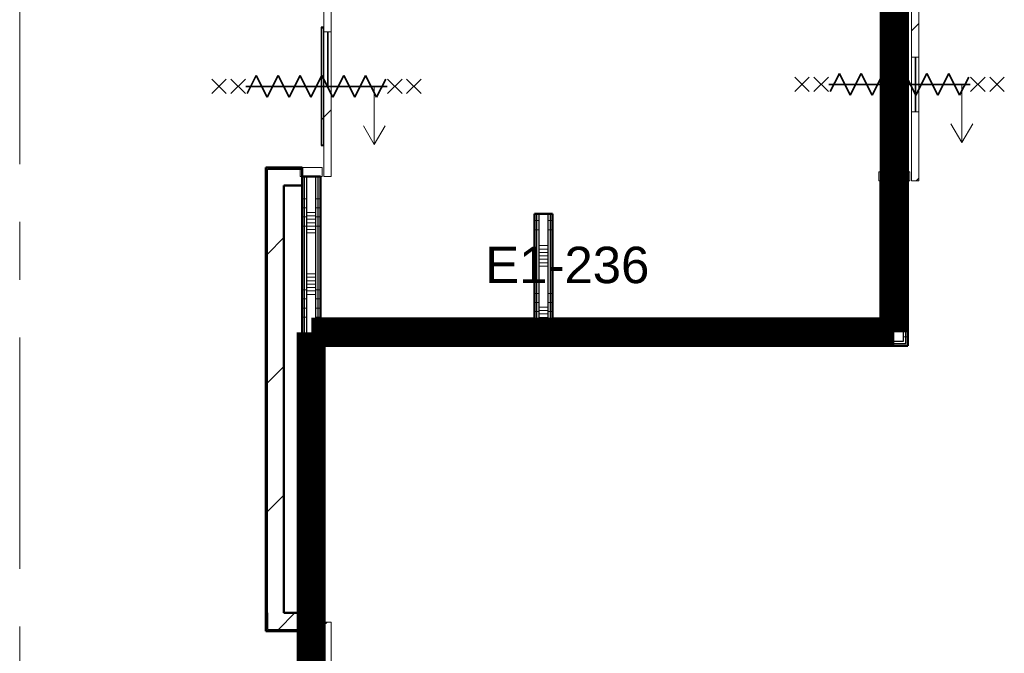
# Model space of a CAD drawing. Extents: x -3204 to 54657, y -2294 to 61632.
# Tile 36 of 65: x 39000 to 44404, y 19466 to 22946. Entities that reach past the tile are written whole.
import ezdxf

# ---------------------------------------------------------------- set-up
doc = ezdxf.new("R2010")
doc.units = 0
doc.header["$LTSCALE"] = 100
doc.linetypes.add('SCHEIDING_BRANDWEREND60', pattern=[3.2, 0.8, -1.6, 0.8])
doc.linetypes.add('stramien', pattern=[22.225, 12.7, -3.175, 3.175, -3.175])
for name, color, linetype, lineweight in [('00---0--FM-RUIMTENR', 7, 'Continuous', 18), ('BA20----_WANDEN', 14, 'Continuous', 50), ('BL$1A---_ALGEMEEN', 7, 'Continuous', 18), ('BL$7A---_STRAMIEN', 7, 'Continuous', 18), ('BL20----_WANDEN', 7, 'Continuous', 25), ('BL30----_BRANDSYMBOLEN', 14, 'Continuous', 35), ('BL30----_KOZIJNEN', 14, 'Continuous', 25), ('BL40----_BRANDWERENDESCHEIDING_60MIN', 84, 'SCHEIDING_BRANDWEREND60', 158)]:
    doc.layers.add(name, color=color, linetype=linetype, lineweight=lineweight)
doc.styles.add('Arial', font='arial.ttf', dxfattribs={"height": 200})
pattern_1 = [(180, (43875, 23555), (-6e-12, -500), []), (180, (43875, 23605), (-6e-12, -500), []), (180, (43875, 23655), (-6e-12, -500), []), (180, (43875, 23705), (-6e-12, -500), [])]
pattern_2 = [(90, (42387.5, 21155), (-500, -2e-12), []), (90, (42437.5, 21155), (-500, -2e-12), []), (90, (42487.5, 21155), (-500, -2e-12), []), (90, (42537.5, 21155), (-500, -2e-12), [])]
pattern_3 = [(180, (41925, 21792.5), (-6e-14, -500), []), (180, (41925, 21842.5), (-6e-14, -500), []), (180, (41925, 21892.5), (-6e-14, -500), []), (180, (41925, 21942.5), (-6e-14, -500), [])]
pattern_4 = [(45, (8878.4, 12805.1), (-353.5534, 353.5534), [])]
pattern_5 = [(135, (10099.92, -31721.6), (-212.132, -212.132), [])]
pattern_6 = [(315, (-5677.92, 31721.6), (212.132, 212.132), [])]
pattern_7 = [(180, (40650, 19690), (7e-13, -500), []), (180, (40650, 19740), (7e-13, -500), []), (180, (40650, 19790), (7e-13, -500), []), (180, (40650, 19840), (7e-13, -500), [])]
pattern_8 = [(180, (40650, 22312.5), (-6e-12, -500), []), (180, (40650, 22362.5), (-6e-12, -500), []), (180, (40650, 22412.5), (-6e-12, -500), []), (180, (40650, 22462.5), (-6e-12, -500), [])]

# ---------------------------------------------------------------- blocks, each defined once
blk = doc.blocks.new('32_DR_AMC_s_enkele schuifdeur_V3 - 1060x2360_wbdbo60-V152-1')
at = {"layer": 'BL30----_BRANDSYMBOLEN', "lineweight": 18}
h = blk.add_hatch(dxfattribs=at)
h.set_pattern_fill('FP_692', color=256, style=0, pattern_type=2)
h.set_pattern_definition([(135, (10110.92, -34921.6), (-212.132, -212.132), [])])
h.paths.add_polyline_path([(855, 135), (475, 135), (475, 95), (855, 95)], flags=0)
h.paths.add_polyline_path([(175, 95), (175, 135), (-205, 135), (-205, 95)], flags=0)
at = {"layer": 'BL$1A---_ALGEMEEN'}
for p, q in [((645, 371), (541.1, 431)), ((325, -84.9), (325, 371)), ((325, 371), (645, 371)), ((645, 371), (541.1, 311))]:
    blk.add_line(p, q, dxfattribs=at)
at = {"layer": 'BL30----_BRANDSYMBOLEN'}
for p, q in [((285, 603.6), (365, 523.6)), ((365, 603.6), (285, 523.6)), ((365, 498.7), (285, 418.6)), ((285, 498.7), (365, 418.6)), ((385, 358.6), (285, 408.6)), ((325, 416.3), (325, -358.7)), ((325, 416.3), (325, -358.7)), ((265, 298.6), (385, 358.6)), ((385, 238.6), (265, 298.6)), ((265, 178.6), (385, 238.6)), ((385, 118.6), (265, 178.6)), ((265, 58.6), (385, 118.6)), ((385, -1.4), (265, 58.6)), ((265, -61.4), (385, -1.4)), ((385, -121.4), (265, -61.4)), ((265, -181.4), (385, -121.4)), ((385, -241.4), (265, -181.4)), ((265, -301.4), (385, -241.4)), ((365, -351.4), (265, -301.4)), ((285, -361.4), (365, -441.4)), ((365, -361.4), (285, -441.4)), ((285, -466.4), (365, -546.4)), ((365, -466.4), (285, -546.4))]:
    blk.add_line(p, q, dxfattribs=at)
at = {"layer": 'BL30----_KOZIJNEN', "lineweight": 18}
for p, q in [((175, 135), (-205, 135)), ((-205, 135), (-205, 95)), ((175, 95), (175, 135)), ((175, 135), (475, 135)), ((475, 118), (175, 118)), ((175, 118), (175, 115)), ((175, 115), (475, 115)), ((855, 135), (475, 135)), ((475, 135), (475, 95)), ((475, 115), (475, 118)), ((855, 95), (855, 135)), ((-205, 95), (175, 95)), ((-205, 85), (-205, -85)), ((-155, 85), (-205, 85)), ((-155, -85), (-155, 85)), ((475, 95), (175, 95)), ((475, 95), (855, 95)), ((855, 85), (805, 85)), ((805, 85), (805, -85)), ((855, -85), (855, 85)), ((-205, -85), (-155, -85)), ((805, -85), (855, -85))]:
    blk.add_line(p, q, dxfattribs=at)
blk = doc.blocks.new('32_DR_AMC_s_enkele schuifdeur_V2 - 990x2360-V154-1')
at = {"layer": 'BL30----_BRANDSYMBOLEN', "lineweight": 18}
h = blk.add_hatch(dxfattribs=at)
h.set_pattern_fill('FP_696', color=256, style=0, pattern_type=2)
h.set_pattern_definition(pattern_5)
h.paths.add_polyline_path([(820, 110), (325, 110), (325, 70), (820, 70)], flags=0)
h.paths.add_polyline_path([(25, 70), (25, 110), (-170, 110), (-170, 70)], flags=0)
at = {"layer": 'BL30----_KOZIJNEN', "lineweight": 18}
h = blk.add_hatch(dxfattribs=at)
h.set_pattern_fill('FP_696', color=256, style=0, pattern_type=2)
h.set_pattern_definition(pattern_5)
h.paths.add_polyline_path([(647, 58), (647, 67), (325, 67), (325, 58), (428, 58)], flags=0)
at = {"layer": 'BL$1A---_ALGEMEEN'}
for p, q in [((645, 346), (541.1, 406)), ((325, -109.9), (325, 346)), ((325, 346), (645, 346)), ((645, 346), (541.1, 286))]:
    blk.add_line(p, q, dxfattribs=at)
at = {"layer": 'BL30----_BRANDSYMBOLEN'}
for p, q in [((285, 603.6), (365, 523.6)), ((365, 603.6), (285, 523.6)), ((365, 498.7), (285, 418.6)), ((285, 498.7), (365, 418.6)), ((385, 358.6), (285, 408.6)), ((325, 416.3), (325, -358.7)), ((325, 416.3), (325, -358.7)), ((265, 298.6), (385, 358.6)), ((385, 238.6), (265, 298.6)), ((265, 178.6), (385, 238.6)), ((385, 118.6), (265, 178.6)), ((265, 58.6), (385, 118.6)), ((385, -1.4), (265, 58.6)), ((265, -61.4), (385, -1.4)), ((385, -121.4), (265, -61.4)), ((265, -181.4), (385, -121.4)), ((385, -241.4), (265, -181.4)), ((265, -301.4), (385, -241.4)), ((365, -351.4), (265, -301.4)), ((285, -361.4), (365, -441.4)), ((365, -361.4), (285, -441.4)), ((285, -466.4), (365, -546.4)), ((365, -466.4), (285, -546.4))]:
    blk.add_line(p, q, dxfattribs=at)
at = {"layer": 'BL30----_KOZIJNEN', "lineweight": 18}
for p, q in [((25, 110), (-170, 110)), ((-170, 110), (-170, 70)), ((25, 70), (25, 110)), ((25, 110), (325, 110)), ((820, 110), (325, 110)), ((325, 110), (325, 70)), ((820, 70), (820, 110)), ((-170, 70), (25, 70)), ((-170, 60), (-170, -60)), ((-120, 60), (-170, 60)), ((-120, -60), (-120, 60)), ((325, 93), (25, 93)), ((25, 93), (25, 90)), ((25, 90), (325, 90)), ((325, 70), (25, 70)), ((325, 90), (325, 93)), ((325, 70), (820, 70)), ((647, 67), (325, 67)), ((325, 67), (325, 58)), ((325, 58), (647, 58)), ((647, 58), (647, 67)), ((820, 60), (770, 60)), ((770, 60), (770, -60)), ((820, -60), (820, 60)), ((-170, -60), (-120, -60)), ((770, -60), (820, -60))]:
    blk.add_line(p, q, dxfattribs=at)
at = {"layer": 'BL30----_KOZIJNEN'}
for p, q in [((25, 70), (0, 70)), ((0, 70), (0, 55)), ((0, 55), (15, 55)), ((3, 58), (3, 67)), ((3, 67), (25, 67)), ((15, 58), (3, 58)), ((15, 55), (15, 58)), ((325, 58), (15, 58)), ((15, 55), (635, 55)), ((25, 67), (25, 70)), ((325, 70), (25, 70)), ((25, 67), (325, 67)), ((625, 70), (625, 67)), ((650, 70), (625, 70)), ((625, 67), (647, 67)), ((647, 58), (635, 58)), ((635, 58), (635, 55)), ((635, 55), (650, 55)), ((647, 67), (647, 58)), ((650, 55), (650, 70))]:
    blk.add_line(p, q, dxfattribs=at)
blk = doc.blocks.new('32_DR_AMC_s_enkele schuifdeur_V1 - 1660x2360_wbdbo60-V159-1')
at = {"layer": 'BL30----_BRANDSYMBOLEN', "lineweight": 18}
h = blk.add_hatch(dxfattribs=at)
h.set_pattern_fill('FP_707', color=256, style=0, pattern_type=2)
h.set_pattern_definition(pattern_6)
h.paths.add_polyline_path([(-505, -110), (175, -110), (175, -70), (-505, -70)], flags=0)
h.paths.add_polyline_path([(475, -110), (1155, -110), (1155, -70), (475, -70)], flags=0)
at = {"layer": 'BL30----_KOZIJNEN', "lineweight": 18}
h = blk.add_hatch(dxfattribs=at)
h.set_pattern_fill('FP_707', color=256, style=0, pattern_type=2)
h.set_pattern_definition(pattern_6)
h.paths.add_polyline_path([(475, -67), (797, -67), (797, -58), (475, -58)], flags=0)
at = {"layer": 'BL$1A---_ALGEMEEN'}
for p, q in [((325, 109.9), (325, -346)), ((645, -346), (541.1, -286)), ((325, -346), (645, -346)), ((645, -346), (541.1, -406))]:
    blk.add_line(p, q, dxfattribs=at)
at = {"layer": 'BL30----_BRANDSYMBOLEN'}
for p, q in [((285, 466.4), (365, 546.4)), ((365, 466.4), (285, 546.4)), ((285, 361.4), (365, 441.4)), ((365, 361.4), (285, 441.4)), ((365, 351.4), (265, 301.4)), ((325, -416.3), (325, 358.7)), ((325, -416.3), (325, 358.7)), ((265, 301.4), (385, 241.4)), ((385, 241.4), (265, 181.4)), ((265, 181.4), (385, 121.4)), ((385, 121.4), (265, 61.4)), ((265, 61.4), (385, 1.4)), ((385, 1.4), (265, -58.6)), ((265, -58.6), (385, -118.6)), ((385, -118.6), (265, -178.6)), ((265, -178.6), (385, -238.6)), ((385, -238.6), (265, -298.6)), ((265, -298.6), (385, -358.6)), ((385, -358.6), (285, -408.6)), ((365, -498.7), (285, -418.6)), ((285, -498.7), (365, -418.6)), ((285, -603.6), (365, -523.6)), ((365, -603.6), (285, -523.6))]:
    blk.add_line(p, q, dxfattribs=at)
at = {"layer": 'BL30----_KOZIJNEN', "lineweight": 18}
for p, q in [((-505, 60), (-455, 60)), ((-505, -60), (-505, 60)), ((-455, 60), (-455, -60)), ((1105, 60), (1155, 60)), ((1105, -60), (1105, 60)), ((1155, 60), (1155, -60)), ((-455, -60), (-505, -60)), ((-505, -70), (175, -70)), ((-505, -110), (-505, -70)), ((175, -70), (175, -110)), ((475, -70), (175, -70)), ((175, -93), (175, -90)), ((175, -90), (475, -90)), ((475, -93), (175, -93)), ((475, -67), (475, -58)), ((475, -58), (797, -58)), ((797, -67), (475, -67)), ((475, -70), (1155, -70)), ((475, -110), (475, -70)), ((475, -90), (475, -93)), ((797, -58), (797, -67)), ((1155, -60), (1105, -60)), ((1155, -70), (1155, -110)), ((175, -110), (-505, -110)), ((175, -110), (475, -110)), ((1155, -110), (475, -110))]:
    blk.add_line(p, q, dxfattribs=at)
at = {"layer": 'BL30----_KOZIJNEN'}
for p, q in [((150, -55), (165, -55)), ((150, -70), (150, -55)), ((175, -70), (150, -70)), ((153, -58), (153, -67)), ((165, -58), (153, -58)), ((153, -67), (175, -67)), ((165, -55), (165, -58)), ((165, -55), (785, -55)), ((475, -58), (165, -58)), ((175, -67), (175, -70)), ((175, -67), (475, -67)), ((475, -70), (175, -70)), ((775, -67), (797, -67)), ((775, -70), (775, -67)), ((800, -70), (775, -70)), ((785, -55), (800, -55)), ((785, -58), (785, -55)), ((797, -58), (785, -58)), ((797, -67), (797, -58)), ((800, -55), (800, -70))]:
    blk.add_line(p, q, dxfattribs=at)

msp = doc.modelspace()

# ---------------------------------------------------------------- hatches: boundary and pattern name
at = {"layer": 'BA20----_WANDEN', "lineweight": 18}
h = msp.add_hatch(dxfattribs=at)
h.set_pattern_fill('FP_389', color=256, angle=90, style=0, pattern_type=2)
h.set_pattern_definition(pattern_1)
h.paths.add_polyline_path([(43862.5, 21167.5), (43862.5, 22061), (43850, 22061), (43850, 21167.5)], flags=0)
h.paths.add_polyline_path([(43850, 23121), (43862.5, 23121), (43862.5, 25680), (43850, 25680), (43850, 24874.3)], flags=0)
h = msp.add_hatch(dxfattribs=at)
h.set_pattern_fill('FP_389', color=256, angle=90, style=0, pattern_type=2)
h.set_pattern_definition(pattern_1)
h.paths.add_polyline_path([(43875, 21155), (43875, 22061), (43862.5, 22061), (43862.5, 21155)], flags=0)
h.paths.add_polyline_path([(43875, 23121), (43875, 25692.5), (43862.5, 25692.5), (43862.5, 23121)], flags=0)
h = msp.add_hatch(dxfattribs=at)
h.set_pattern_fill('FP_389', color=256, angle=90, style=0, pattern_type=2)
h.set_pattern_definition(pattern_1)
h.paths.add_polyline_path([(43750, 21280), (43750, 22061), (43737.5, 22061), (43737.5, 21280)], flags=0)
h.paths.add_polyline_path([(43750, 23121), (43750, 23705), (43737.5, 23705), (43737.5, 23121)], flags=0)
h.paths.add_polyline_path([(43737.5, 23755), (43750, 23755), (43750, 25567.5), (43737.5, 25567.5), (43737.5, 23767.5)], flags=0)
h = msp.add_hatch(dxfattribs=at)
h.set_pattern_fill('FP_390', color=256, angle=90, style=0, pattern_type=2)
h.set_pattern_definition([(180, (43875, 23355), (-4e-12, -337.5), []), (180, (43875, 23373.75), (-4e-12, -337.5), []), (180, (43875, 23392.5), (-4e-12, -337.5), []), (180, (43875, 23411.25), (-4e-12, -337.5), []), (180, (43875, 23430), (-4e-12, -337.5), []), (180, (43875, 23448.75), (-4e-12, -337.5), []), (180, (43875, 23467.5), (-4e-12, -337.5), [])])
h.paths.add_polyline_path([(43850, 21180), (43850, 22061), (43750, 22061), (43750, 21180)], flags=0)
h.paths.add_polyline_path([(43750, 23121), (43850, 23121), (43850, 25580), (43750, 25580), (43750, 23705)], flags=0)
h = msp.add_hatch(dxfattribs=at)
h.set_pattern_fill('FP_389', color=256, angle=90, style=0, pattern_type=2)
h.set_pattern_definition(pattern_1)
h.paths.add_polyline_path([(43737.5, 21292.5), (43737.5, 22061), (43725, 22061), (43725, 21292.5)], flags=0)
h.paths.add_polyline_path([(43737.5, 23121), (43737.5, 23705), (43725, 23705), (43725, 23121)], flags=0)
h.paths.add_polyline_path([(43737.5, 23767.5), (43737.5, 25555), (43725, 25555), (43725, 23767.5)], flags=0)
h = msp.add_hatch(dxfattribs=at)
h.set_pattern_fill('FP_24', color=256, style=0, pattern_type=2)
h.set_pattern_definition(pattern_4)
h.paths.add_polyline_path([(40360, 16875), (40360, 18018), (40350, 18018), (40350, 16875)], flags=0)
h.paths.add_polyline_path([(40350, 19598), (40360, 19598), (40360, 22125), (40350, 22125), (40350, 19688)], flags=0)
h = msp.add_hatch(dxfattribs=at)
h.set_pattern_fill('FP_843', color=256, angle=90, style=0, pattern_type=2)
h.set_pattern_definition(pattern_8)
h.paths.add_polyline_path([(40562.5, 21150), (40562.5, 22085), (40550, 22085), (40550, 21150)], flags=0)
h = msp.add_hatch(dxfattribs=at)
h.set_pattern_fill('FP_843', color=256, angle=90, style=0, pattern_type=2)
h.set_pattern_definition(pattern_8)
h.paths.add_polyline_path([(40575, 21150), (40575, 22085), (40562.5, 22085), (40562.5, 21150)], flags=0)
h = msp.add_hatch(dxfattribs=at)
h.set_pattern_fill('FP_844', color=256, angle=90, style=0, pattern_type=2)
h.set_pattern_definition([(180, (40650, 22112.5), (5e-13, -337.5), []), (180, (40650, 22131.25), (5e-13, -337.5), []), (180, (40650, 22150), (5e-13, -337.5), []), (180, (40650, 22168.75), (5e-13, -337.5), []), (180, (40650, 22187.5), (5e-13, -337.5), []), (180, (40650, 22206.25), (5e-13, -337.5), []), (180, (40650, 22225), (5e-13, -337.5), [])])
h.paths.add_polyline_path([(40625, 21150), (40625, 22085), (40575, 22085), (40575, 21150)], flags=0)
h = msp.add_hatch(dxfattribs=at)
h.set_pattern_fill('FP_843', color=256, angle=90, style=0, pattern_type=2)
h.set_pattern_definition(pattern_8)
h.paths.add_polyline_path([(40625, 21150), (40637.5, 21150), (40637.5, 21180), (40625, 21180)], flags=0)
h.paths.add_polyline_path([(40625, 21280), (40637.5, 21280), (40637.5, 22085), (40625, 22085)], flags=0)
h = msp.add_hatch(dxfattribs=at)
h.set_pattern_fill('FP_843', color=256, angle=90, style=0, pattern_type=2)
h.set_pattern_definition(pattern_8)
h.paths.add_polyline_path([(40650, 21150), (40650, 21180), (40637.5, 21180), (40637.5, 21150)], flags=0)
h.paths.add_polyline_path([(40650, 21292.5), (40650, 22085), (40637.5, 22085), (40637.5, 21292.5)], flags=0)
h = msp.add_hatch(dxfattribs=at)
h.set_pattern_fill('FP_24', color=256, style=0, pattern_type=2)
h.set_pattern_definition(pattern_4)
h.paths.add_polyline_path([(40450, 16965), (40450, 17928), (40360, 17928), (40360, 16965)], flags=0)
h.paths.add_polyline_path([(40360, 19688), (40450, 19688), (40450, 22035), (40360, 22035), (40360, 20079.7)], flags=0)
h = msp.add_hatch(dxfattribs=at)
h.set_pattern_fill('FP_399', color=256, angle=90, style=0, pattern_type=2)
h.set_pattern_definition(pattern_3)
h.paths.add_polyline_path([(41837.5, 21305), (41837.5, 21880), (41825, 21880), (41825, 21305)], flags=0)
h = msp.add_hatch(dxfattribs=at)
h.set_pattern_fill('FP_399', color=256, angle=90, style=0, pattern_type=2)
h.set_pattern_definition(pattern_3)
h.paths.add_polyline_path([(41850, 21305), (41850, 21880), (41837.5, 21880), (41837.5, 21305)], flags=0)
h = msp.add_hatch(dxfattribs=at)
h.set_pattern_fill('FP_400', color=256, angle=90, style=0, pattern_type=2)
h.set_pattern_definition([(180, (41925, 21592.5), (-4e-14, -337.5), []), (180, (41925, 21611.25), (-4e-14, -337.5), []), (180, (41925, 21630), (-4e-14, -337.5), []), (180, (41925, 21648.75), (-4e-14, -337.5), []), (180, (41925, 21667.5), (-4e-14, -337.5), []), (180, (41925, 21686.25), (-4e-14, -337.5), []), (180, (41925, 21705), (-4e-14, -337.5), [])])
h.paths.add_polyline_path([(41900, 21280), (41900, 21880), (41850, 21880), (41850, 21280)], flags=0)
h = msp.add_hatch(dxfattribs=at)
h.set_pattern_fill('FP_399', color=256, angle=90, style=0, pattern_type=2)
h.set_pattern_definition(pattern_3)
h.paths.add_polyline_path([(41912.5, 21292.5), (41912.5, 21880), (41900, 21880), (41900, 21292.5)], flags=0)
h = msp.add_hatch(dxfattribs=at)
h.set_pattern_fill('FP_399', color=256, angle=90, style=0, pattern_type=2)
h.set_pattern_definition(pattern_3)
h.paths.add_polyline_path([(41925, 21305), (41925, 21880), (41912.5, 21880), (41912.5, 21305)], flags=0)
h = msp.add_hatch(dxfattribs=at)
h.set_pattern_fill('FP_391', color=256, angle=90, style=0, pattern_type=2)
h.set_pattern_definition(pattern_2)
h.paths.add_polyline_path([(43725, 21280), (43737.5, 21280), (43737.5, 21292.5), (41900, 21292.5), (41900, 21280), (43086, 21280)], flags=0)
h.paths.add_polyline_path([(41850, 21280), (41850, 21292.5), (40637.5, 21292.5), (40637.5, 21280), (40916.1, 21280)], flags=0)
h = msp.add_hatch(dxfattribs=at)
h.set_pattern_fill('FP_391', color=256, angle=90, style=0, pattern_type=2)
h.set_pattern_definition(pattern_2)
h.paths.add_polyline_path([(43725, 21292.5), (43725, 21305), (41912.5, 21305), (41912.5, 21292.5), (43086, 21292.5)], flags=0)
h.paths.add_polyline_path([(41850, 21292.5), (41850, 21305), (40650, 21305), (40650, 21292.5), (40916.1, 21292.5)], flags=0)
h = msp.add_hatch(dxfattribs=at)
h.set_pattern_fill('FP_392', color=256, angle=90, style=0, pattern_type=2)
h.set_pattern_definition([(90, (42187.5, 21155), (-337.5, -1e-12), []), (90, (42206.25, 21155), (-337.5, -1e-12), []), (90, (42225, 21155), (-337.5, -1e-12), []), (90, (42243.75, 21155), (-337.5, -1e-12), []), (90, (42262.5, 21155), (-337.5, -1e-12), []), (90, (42281.25, 21155), (-337.5, -1e-12), []), (90, (42300, 21155), (-337.5, -1e-12), [])])
h.paths.add_polyline_path([(43086, 21180), (43750, 21180), (43750, 21280), (40625, 21280), (40625, 21180), (40916.1, 21180)], flags=0)
h = msp.add_hatch(dxfattribs=at)
h.set_pattern_fill('FP_775', color=256, angle=90, style=0, pattern_type=2)
h.set_pattern_definition(pattern_7)
h.paths.add_polyline_path([(40562.5, 17830), (40562.5, 17978), (40550, 17978), (40550, 17830)], flags=0)
h.paths.add_polyline_path([(40562.5, 19638), (40562.5, 21150), (40550, 21150), (40550, 19638)], flags=0)
h = msp.add_hatch(dxfattribs=at)
h.set_pattern_fill('FP_775', color=256, angle=90, style=0, pattern_type=2)
h.set_pattern_definition(pattern_7)
h.paths.add_polyline_path([(40575, 17830), (40575, 17978), (40562.5, 17978), (40562.5, 17830)], flags=0)
h.paths.add_polyline_path([(40575, 19638), (40575, 21150), (40562.5, 21150), (40562.5, 19638)], flags=0)
h = msp.add_hatch(dxfattribs=at)
h.set_pattern_fill('FP_776', color=256, angle=90, style=0, pattern_type=2)
h.set_pattern_definition([(180, (40650, 19490), (-2e-12, -337.5), []), (180, (40650, 19508.75), (-2e-12, -337.5), []), (180, (40650, 19527.5), (-2e-12, -337.5), []), (180, (40650, 19546.25), (-2e-12, -337.5), []), (180, (40650, 19565), (-2e-12, -337.5), []), (180, (40650, 19583.75), (-2e-12, -337.5), []), (180, (40650, 19602.5), (-2e-12, -337.5), [])])
h.paths.add_polyline_path([(40625, 17830), (40625, 17978), (40575, 17978), (40575, 17830)], flags=0)
h.paths.add_polyline_path([(40575, 19638), (40625, 19638), (40625, 21150), (40575, 21150), (40575, 20079.7)], flags=0)
h = msp.add_hatch(dxfattribs=at)
h.set_pattern_fill('FP_775', color=256, angle=90, style=0, pattern_type=2)
h.set_pattern_definition(pattern_7)
h.paths.add_polyline_path([(40637.5, 17880), (40637.5, 17978), (40625, 17978), (40625, 17880)], flags=0)
h.paths.add_polyline_path([(40625, 19638), (40637.5, 19638), (40637.5, 21150), (40625, 21150), (40625, 20079.7)], flags=0)
h = msp.add_hatch(dxfattribs=at)
h.set_pattern_fill('FP_775', color=256, angle=90, style=0, pattern_type=2)
h.set_pattern_definition(pattern_7)
h.paths.add_polyline_path([(40637.5, 17892.5), (40650, 17892.5), (40650, 17978), (40637.5, 17978)], flags=0)
h.paths.add_polyline_path([(40650, 19638), (40650, 21150), (40637.5, 21150), (40637.5, 19638)], flags=0)
h = msp.add_hatch(dxfattribs=at)
h.set_pattern_fill('FP_391', color=256, angle=90, style=0, pattern_type=2)
h.set_pattern_definition(pattern_2)
h.paths.add_polyline_path([(43725, 21167.5), (43850, 21167.5), (43850, 21180), (40650, 21180), (40650, 21167.5), (43086, 21167.5)], flags=0)
h = msp.add_hatch(dxfattribs=at)
h.set_pattern_fill('FP_391', color=256, angle=90, style=0, pattern_type=2)
h.set_pattern_definition(pattern_2)
h.paths.add_polyline_path([(43725, 21155), (43862.5, 21155), (43862.5, 21167.5), (40650, 21167.5), (40650, 21155), (43086, 21155)], flags=0)
h = msp.add_hatch(dxfattribs=at)
h.set_pattern_fill('FP_24', color=256, style=0, pattern_type=2)
h.set_pattern_definition(pattern_4)
h.paths.add_polyline_path([(40550, 19598), (40550, 19688), (40360, 19688), (40360, 19598)], flags=0)
h = msp.add_hatch(dxfattribs=at)
h.set_pattern_fill('FP_24', color=256, style=0, pattern_type=2)
h.set_pattern_definition(pattern_4)
h.paths.add_polyline_path([(40550, 19588), (40550, 19598), (40350, 19598), (40350, 19588)], flags=0)

# ---------------------------------------------------------------- linework, layer by layer
at = {"layer": 'BL$7A---_STRAMIEN', "linetype": 'stramien'}
msp.add_line((39000, -2294.5), (39000, 60632.3), dxfattribs=at)
at = {"layer": 'BL20----_WANDEN', "lineweight": 50}
for p, q in [((40350, 22135), (40350, 19588)), ((40550, 22135), (40350, 22135)), ((40550, 22035), (40550, 22135)), ((40550, 22085), (40550, 19638)), ((40650, 22085), (40550, 22085)), ((40650, 21305), (40650, 22085)), ((43725, 22061), (43725, 21305)), ((43875, 22061), (43725, 22061)), ((43875, 21155), (43875, 22061)), ((40450, 19688), (40450, 22035)), ((40450, 22035), (40550, 22035)), ((41825, 21880), (41825, 21305)), ((41925, 21880), (41825, 21880)), ((41925, 21305), (41925, 21880)), ((41825, 21305), (40650, 21305)), ((43725, 21305), (41925, 21305)), ((40650, 21155), (43875, 21155)), ((40650, 19638), (40650, 21155)), ((40550, 19688), (40450, 19688)), ((40550, 19588), (40550, 19688)), ((40550, 19638), (40650, 19638)), ((40350, 19588), (40550, 19588))]:
    msp.add_line(p, q, dxfattribs=at)
at = {"layer": 'BL20----_WANDEN'}
for p, q in [((40360, 19688), (40360, 22125)), ((40360, 22125), (40550, 22125)), ((40562.5, 19638), (40562.5, 22085)), ((40575, 19638), (40575, 22085)), ((40625, 19638), (40625, 22085)), ((40637.5, 21292.5), (40637.5, 22085)), ((43737.5, 21292.5), (43737.5, 22061)), ((43750, 21280), (43750, 22061)), ((43850, 21180), (43850, 22061)), ((43862.5, 21167.5), (43862.5, 22061)), ((41837.5, 21305), (41837.5, 21880)), ((41850, 21280), (41850, 21880)), ((41900, 21280), (41900, 21880)), ((41912.5, 21292.5), (41912.5, 21880)), ((40637.5, 21292.5), (41850, 21292.5)), ((41912.5, 21292.5), (43737.5, 21292.5)), ((40625, 21280), (43750, 21280)), ((40625, 21150), (40575, 21150)), ((40625, 21180), (43850, 21180)), ((40637.5, 19638), (40637.5, 21180)), ((40650, 21167.5), (43862.5, 21167.5)), ((40360, 19688), (40360, 19598)), ((40360, 19598), (40550, 19598))]:
    msp.add_line(p, q, dxfattribs=at)
at = {"layer": 'BL40----_BRANDWERENDESCHEIDING_60MIN', "const_width": 160}
for points in [[(43800, 25630), (43800, 21230)], [(43800, 21230), (40600, 21230)], [(40600, 21230), (40600, 17830)]]:
    msp.add_lwpolyline(points, dxfattribs=at)

# ---------------------------------------------------------------- block references
at = {"layer": 'BL30----_KOZIJNEN'}
for name, p, rotation in [('32_DR_AMC_s_enkele schuifdeur_V2 - 990x2360-V154-1', (40600, 22905), 269.9999999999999), ('32_DR_AMC_s_enkele schuifdeur_V3 - 1060x2360_wbdbo60-V152-1', (43800, 22916), 269.9999999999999), ('32_DR_AMC_s_enkele schuifdeur_V1 - 1660x2360_wbdbo60-V159-1', (40600, 18483), 89.99999999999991)]:
    msp.add_blockref(name, p, dxfattribs=dict(at, rotation=rotation))

# ---------------------------------------------------------------- texts
at = {"layer": '00---0--FM-RUIMTENR', "insert": (41554.9, 21699.3), "char_height": 200, "width": 1114.346, "attachment_point": 1, "style": 'Arial'}
msp.add_mtext('E1-236', dxfattribs=at)

doc.saveas('drawing.dxf')
